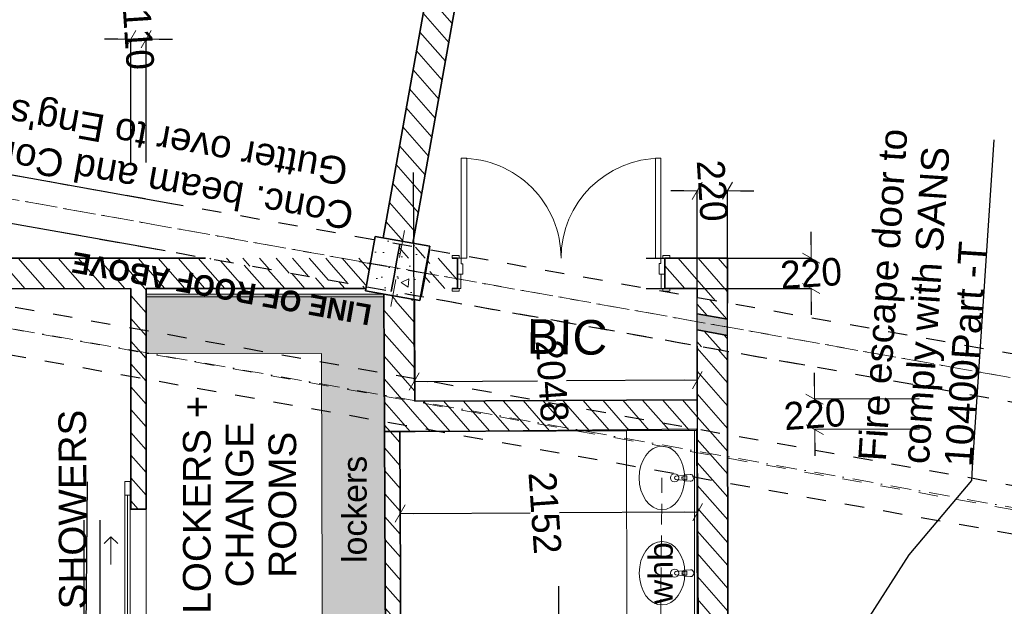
# Model space of a CAD drawing. Header units: millimetres. Extents: x -115474967 to 444143, y -74377 to 241828222.
# Tile 22 of 256: x -157499 to -150376, y -57138 to -52896. Entities that reach past the tile are written whole.
import ezdxf

# ---------------------------------------------------------------- set-up
doc = ezdxf.new("R2010")
doc.units = ezdxf.units.MM
doc.header["$MEASUREMENT"] = 0
for name, pattern in [('Dashed', [280, 140, -140]), ('Dot & Dashed', [280, 150, -60, 0, -70]), ('Hidden Line copy', [230, 150, -80])]:
    doc.linetypes.add(name, pattern=pattern)
for name, color, linetype, lineweight in [('0_Pen_No__6', 7, 'Continuous', 5), ('A_BEAMS_Pen_No__2', 7, 'Continuous', 20), ('A_COLUMNS_Pen_No__1', 7, 'Continuous', 30), ('A_COLUMNS_Pen_No__5', 7, 'Continuous', 5), ('A_FLOORS STRUCTURE_Pen_No__3', 7, 'Continuous', 15), ('A_FLOORS STRUCTURE_Pen_No__8', 255, 'Continuous', 0), ('A_SURVEY_Pen_No__6', 7, 'Continuous', 5), ('A_WALL LOAD_Pen_No__1', 7, 'Continuous', 30), ('A_WALL LOAD_Pen_No__3', 7, 'Continuous', 15), ('A_WALL LOAD_Pen_No__6', 7, 'Continuous', 5), ('B_FURN LOOSE_Pen_No__6', 7, 'Continuous', 5), ('C-GRID _Pen_No__5', 7, 'Continuous', 5), ('C_TEXT GA_Pen_No__6', 7, 'Continuous', 5), ('SEWER LINE_Pen_No__10', 9, 'Continuous', 20), ('SEWER LINE_Pen_No__6', 7, 'Continuous', 5)]:
    doc.layers.add(name, color=color, linetype=linetype, lineweight=lineweight)
for name, color, linetype, lineweight, true_color in [('0_Pen_No__7', 7, 'Continuous', 5, 0x3f3f3f), ('A_COLUMNS_Pen_No__7', 7, 'Continuous', 5, 0x3f3f3f), ('A_FLOORS FINISH_Pen_No__168', 7, 'Continuous', 5, 0x996633), ('A_WALL LOAD_Pen_No__7', 7, 'Continuous', 5, 0x3f3f3f)]:
    doc.layers.add(name, color=color, linetype=linetype, lineweight=lineweight, true_color=true_color)
doc.layers.add('B_FURN LOOSE', color=7, linetype='Continuous')
doc.layers.add('C_DIMS - GA', color=7, linetype='Continuous')
doc.styles.add('GENERATED_STYLE_1', font='GOTHIC.TTF')
doc.styles.add('GENERATED_STYLE_2', font='arial.ttf')
doc.styles.add('GENERATED_STYLE_3', font='arialbd.ttf')
doc.dimstyles.new('GENERATED_STYLE__3', dxfattribs={"dimtxt": 200, "dimasz": 95, "dimexe": 0.18, "dimexo": 2517.243423, "dimgap": 0.09, "dimtad": 1, "dimdec": 0, "dimzin": 0, "dimdsep": 46, "dimtxsty": 'GENERATED_STYLE_1', "dimblk": 'ARROWHEAD_2', "dimblk1": 'ARROWHEAD_2', "dimblk2": 'ARROWHEAD_2', "dimcen": 0.09, "dimclrd": 7, "dimclre": 7, "dimclrt": 7, "dimadec": 0, "dimazin": 0, "dimtfac": 1, "dimtdec": 4, "dimtmove": 0, "dimatfit": 3, "dimfxl": 1, "dimtolj": 1, "dimtzin": 0, "dimarcsym": 0})
doc.dimstyles.new('GENERATED_STYLE__7', dxfattribs={"dimtxt": 200, "dimasz": 95, "dimexe": 0.18, "dimexo": 90000, "dimgap": 0.09, "dimtad": 1, "dimtih": 1, "dimtoh": 1, "dimdec": 0, "dimzin": 0, "dimdsep": 46, "dimtxsty": 'GENERATED_STYLE_1', "dimblk": 'ARROWHEAD_2', "dimblk1": 'ARROWHEAD_2', "dimblk2": 'ARROWHEAD_2', "dimcen": 0.09, "dimclrd": 7, "dimclre": 7, "dimclrt": 7, "dimadec": 0, "dimazin": 0, "dimtfac": 1, "dimtdec": 4, "dimtmove": 2, "dimatfit": 3, "dimfxl": 1, "dimtolj": 1, "dimtzin": 0, "dimarcsym": 0})
pattern_1 = [(131.26581, (-61028.23, 68570.485), (-67.64921, -59.35979), [])]
pattern_2 = [(131.26581, (-61028.23, 68570.49), (-81.74279, -71.72641), [])]

# ---------------------------------------------------------------- blocks, each defined once
blk = doc.blocks.new('ARROWHEAD_2')
at = {"color": 0, "linetype": 'Continuous', "lineweight": 0}
for p, q in [((0, 0), (-1, 0)), ((-0.378, -0.655), (0.378, 0.655))]:
    blk.add_line(p, q, dxfattribs=at)
blk = doc.blocks.new('*D964')
at = {"layer": 'C_DIMS - GA', "color": 7, "linetype": 'Continuous', "lineweight": -2, "transparency": 16777216}
for p, q in [((-160983.5, -54526.8), (-160983.5, -54431.8)), ((-158002, -54621.4), (-160983.7, -54621.8)), ((-160983.5, -54621.8), (-160983.5, -54626.4)), ((-158002, -54841.4), (-160983.7, -54841.8)), ((-160983.5, -54841.8), (-160983.5, -54837.1)), ((-160983.5, -54936.8), (-160983.4, -55031.8))]:
    blk.add_line(p, q, dxfattribs=at)
at = {"layer": 'Defpoints', "color": 0, "linetype": 'Continuous', "transparency": 16777216}
for p in [(-155484.8, -54621), (-160983.5, -54841.8), (-155484.7, -54841)]:
    blk.add_point(p, dxfattribs=at)
at = {"layer": 'C_DIMS - GA', "color": 7, "linetype": 'Continuous', "lineweight": -2, "transparency": 16777216, "xscale": 95, "yscale": 95, "zscale": 95}
for p, rotation in [((-160983.5, -54621.8), 270.0079960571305), ((-160983.5, -54841.8), 90.0079960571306)]:
    blk.add_blockref('ARROWHEAD_2', p, dxfattribs=dict(at, rotation=rotation))
at = {"layer": 'C_DIMS - GA', "color": 7, "linetype": 'Continuous', "lineweight": 5, "transparency": 16777216, "insert": (-160983.5, -54731.8), "char_height": 200, "attachment_point": 5, "rotation": 3.74219, "style": 'GENERATED_STYLE_1'}
blk.add_mtext('\\A1;220', dxfattribs=at)
blk = doc.blocks.new('*D969')
at = {"layer": 'C_DIMS - GA', "color": 7, "linetype": 'Continuous', "lineweight": -2, "transparency": 16777216}
for p, q in [((-161527.5, -54526.8), (-161527.5, -54431.8)), ((-158002, -54621.4), (-161527.7, -54621.8)), ((-161527.5, -54621.8), (-161527.5, -54626.5)), ((-158002, -54841.4), (-161527.6, -54841.8)), ((-161527.5, -54841.8), (-161527.5, -54837.2)), ((-161527.5, -54936.8), (-161527.4, -55031.8))]:
    blk.add_line(p, q, dxfattribs=at)
at = {"layer": 'Defpoints', "color": 0, "linetype": 'Continuous', "transparency": 16777216}
for p in [(-155484.8, -54621), (-161527.5, -54841.8), (-155484.7, -54841)]:
    blk.add_point(p, dxfattribs=at)
at = {"layer": 'C_DIMS - GA', "color": 7, "linetype": 'Continuous', "lineweight": -2, "transparency": 16777216, "xscale": 95, "yscale": 95, "zscale": 95}
for p, rotation in [((-161527.5, -54621.8), 270.0079960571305), ((-161527.5, -54841.8), 90.0079960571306)]:
    blk.add_blockref('ARROWHEAD_2', p, dxfattribs=dict(at, rotation=rotation))
at = {"layer": 'C_DIMS - GA', "color": 7, "linetype": 'Continuous', "lineweight": 5, "transparency": 16777216, "insert": (-161527.5, -54731.8), "char_height": 200, "attachment_point": 5, "rotation": 3.74219, "style": 'GENERATED_STYLE_1'}
blk.add_mtext('\\A1;220', dxfattribs=at)
blk = doc.blocks.new('*D971')
at = {"layer": 'C_DIMS - GA', "color": 7, "linetype": 'Continuous', "lineweight": -2, "transparency": 16777216}
for p, q in [((-151748.9, -55545.8), (-151749.4, -55450.8)), ((-151748.5, -55640.8), (-151748.4, -55645.5)), ((-150991.5, -55637.2), (-151748.3, -55640.8)), ((-151747.4, -55860.8), (-151747.5, -55856.1)), ((-150990.5, -55857.2), (-151747.3, -55860.8)), ((-151747, -55955.8), (-151746.5, -56050.8))]:
    blk.add_line(p, q, dxfattribs=at)
at = {"layer": 'Defpoints', "color": 0, "linetype": 'Continuous', "transparency": 16777216}
for p in [(-153508.7, -55649.1), (-153507.7, -55869.1), (-151747.4, -55860.8)]:
    blk.add_point(p, dxfattribs=at)
at = {"layer": 'C_DIMS - GA', "color": 7, "linetype": 'Continuous', "lineweight": -2, "transparency": 16777216, "xscale": 95, "yscale": 95, "zscale": 95}
for p, rotation in [((-151748.5, -55640.8), 270.268808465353), ((-151747.4, -55860.8), 90.26880846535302)]:
    blk.add_blockref('ARROWHEAD_2', p, dxfattribs=dict(at, rotation=rotation))
at = {"layer": 'C_DIMS - GA', "color": 7, "linetype": 'Continuous', "lineweight": 5, "transparency": 16777216, "insert": (-151748, -55750.8), "char_height": 200, "attachment_point": 5, "rotation": 4.003, "style": 'GENERATED_STYLE_1'}
blk.add_mtext('\\A1;220', dxfattribs=at)
blk = doc.blocks.new('*D972')
at = {"layer": 'C_DIMS - GA', "color": 7, "linetype": 'Continuous', "lineweight": -2, "transparency": 16777216}
for p, q in [((-151773.7, -54525.5), (-151773.8, -54430.5)), ((-152967.5, -54620.6), (-151773.6, -54620.5)), ((-151773.7, -54620.5), (-151773.7, -54625.1)), ((-152967.5, -54840.6), (-151773.5, -54840.5)), ((-151773.7, -54840.5), (-151773.7, -54835.8)), ((-151773.7, -54935.5), (-151773.7, -55030.5))]:
    blk.add_line(p, q, dxfattribs=at)
at = {"layer": 'Defpoints', "color": 0, "linetype": 'Continuous', "transparency": 16777216}
for p in [(-155484.8, -54621), (-155484.7, -54841), (-151773.7, -54840.5)]:
    blk.add_point(p, dxfattribs=at)
at = {"layer": 'C_DIMS - GA', "color": 7, "linetype": 'Continuous', "lineweight": -2, "transparency": 16777216, "xscale": 95, "yscale": 95, "zscale": 95}
for p, rotation in [((-151773.7, -54620.5), 270.0079960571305), ((-151773.7, -54840.5), 90.0079960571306)]:
    blk.add_blockref('ARROWHEAD_2', p, dxfattribs=dict(at, rotation=rotation))
at = {"layer": 'C_DIMS - GA', "color": 7, "linetype": 'Continuous', "lineweight": 5, "transparency": 16777216, "insert": (-151773.7, -54730.5), "char_height": 200, "attachment_point": 5, "rotation": 3.74219, "style": 'GENERATED_STYLE_1'}
blk.add_mtext('\\A1;220', dxfattribs=at)
blk = doc.blocks.new('*D973')
at = {"layer": 'C_DIMS - GA', "color": 7, "linetype": 'Continuous', "lineweight": -2, "transparency": 16777216}
for p, q in [((-161319, -53251.7), (-161302.3, -53158.2)), ((-161335.7, -53345.2), (-161347.5, -53411.3)), ((-156386, -54229.4), (-161335.9, -53345.2)), ((-161396.4, -53684.8), (-161384.6, -53618.7)), ((-156446.6, -54569), (-161396.5, -53684.8)), ((-161413.1, -53778.4), (-161429.8, -53871.9))]:
    blk.add_line(p, q, dxfattribs=at)
at = {"layer": 'Defpoints', "color": 0, "linetype": 'Continuous', "transparency": 16777216}
for p in [(-161396.4, -53684.8), (-153907.9, -54672), (-153968.6, -55011.6)]:
    blk.add_point(p, dxfattribs=at)
at = {"layer": 'C_DIMS - GA', "color": 7, "linetype": 'Continuous', "lineweight": -2, "transparency": 16777216, "xscale": 95, "yscale": 95, "zscale": 95}
for p, rotation in [((-161335.7, -53345.2), 259.8724446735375), ((-161396.4, -53684.8), 79.87244467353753)]:
    blk.add_blockref('ARROWHEAD_2', p, dxfattribs=dict(at, rotation=rotation))
at = {"layer": 'C_DIMS - GA', "color": 7, "linetype": 'Continuous', "lineweight": 5, "transparency": 16777216, "insert": (-161366, -53515), "char_height": 200, "attachment_point": 5, "rotation": 353.60664, "style": 'GENERATED_STYLE_1'}
blk.add_mtext('\\A1;345', dxfattribs=at)
blk = doc.blocks.new('*D975')
at = {"layer": 'C_DIMS - GA', "color": 7, "linetype": 'Continuous', "lineweight": -2, "transparency": 16777216}
for p, q in [((-152693.5, -54133.3), (-152788.5, -54133.3)), ((-152596.7, -56757.2), (-152598.5, -54133)), ((-152598.5, -54133.2), (-152593.8, -54133.2)), ((-152378.5, -54133.1), (-152383.1, -54133.1)), ((-152376.7, -56757.1), (-152378.5, -54132.9)), ((-152283.5, -54133), (-152188.5, -54132.9))]:
    blk.add_line(p, q, dxfattribs=at)
at = {"layer": 'Defpoints', "color": 0, "linetype": 'Continuous', "transparency": 16777216}
for p in [(-152378.5, -54133.1), (-152595, -59274.5), (-152375, -59274.3)]:
    blk.add_point(p, dxfattribs=at)
at = {"layer": 'C_DIMS - GA', "color": 7, "linetype": 'Continuous', "lineweight": -2, "transparency": 16777216, "xscale": 95, "yscale": 95, "zscale": 95}
for p, rotation in [((-152598.5, -54133.2), 0.03918270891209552), ((-152378.5, -54133.1), 180.039182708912)]:
    blk.add_blockref('ARROWHEAD_2', p, dxfattribs=dict(at, rotation=rotation))
at = {"layer": 'C_DIMS - GA', "color": 7, "linetype": 'Continuous', "lineweight": 5, "transparency": 16777216, "insert": (-152488.5, -54133.1), "char_height": 200, "attachment_point": 5, "rotation": 273.77337, "style": 'GENERATED_STYLE_1'}
blk.add_mtext('\\A1;220', dxfattribs=at)
blk = doc.blocks.new('*D976')
at = {"layer": 'C_DIMS - GA', "color": 7, "linetype": 'Continuous', "lineweight": -2, "transparency": 16777216}
for p, q in [((-156789.2, -53036.8), (-156884.2, -53036.8)), ((-156694.1, -53929.1), (-156694.2, -53036.6)), ((-156694.2, -53036.8), (-156584.2, -53036.8)), ((-156584.1, -53929.1), (-156584.2, -53036.6)), ((-156489.2, -53036.7), (-156394.2, -53036.7))]:
    blk.add_line(p, q, dxfattribs=at)
at = {"layer": 'Defpoints', "color": 0, "linetype": 'Continuous', "transparency": 16777216}
for p in [(-156584.2, -53036.8), (-156693.7, -56446.4), (-156583.7, -56446.3)]:
    blk.add_point(p, dxfattribs=at)
at = {"layer": 'C_DIMS - GA', "color": 7, "linetype": 'Continuous', "lineweight": -2, "transparency": 16777216, "xscale": 95, "yscale": 95, "zscale": 95}
for p, rotation in [((-156694.2, -53036.8), 0.007996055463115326), ((-156584.2, -53036.8), 180.0079960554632)]:
    blk.add_blockref('ARROWHEAD_2', p, dxfattribs=dict(at, rotation=rotation))
at = {"layer": 'C_DIMS - GA', "color": 7, "linetype": 'Continuous', "lineweight": 5, "transparency": 16777216, "insert": (-156639.2, -53036.8), "char_height": 200, "attachment_point": 5, "rotation": 273.74219, "style": 'GENERATED_STYLE_1'}
blk.add_mtext('\\A1;110', dxfattribs=at)
blk = doc.blocks.new('Multi-Basin Counter 24[76]', base_point=(-131166.3, 83202.4))
at = {"layer": 'B_FURN LOOSE_Pen_No__6', "color": 7, "linetype": 'Continuous', "lineweight": 5}
for p, q in [((-130168.2, 83780.4), (-132231.7, 83644.3)), ((-130168.2, 83780.4), (-130134.6, 83270.5)), ((-132231.7, 83644.3), (-132198.1, 83134.4)), ((-130497, 83322.1), (-130498, 83337)), ((-130470.9, 83338.8), (-130469.9, 83323.9)), ((-130135.9, 83290.4), (-132199.4, 83154.3)), ((-130134.6, 83270.5), (-132198.1, 83134.4)), ((-131184.9, 83276.8), (-131185.8, 83291.6)), ((-131157.7, 83278.6), (-131184.9, 83276.8)), ((-131158.7, 83293.4), (-131157.7, 83278.6)), ((-130469.9, 83323.9), (-130497, 83322.1)), ((-131872.7, 83231.4), (-131873.7, 83246.2)), ((-131845.6, 83233.2), (-131872.7, 83231.4)), ((-131846.5, 83248), (-131845.6, 83233.2))]:
    blk.add_line(p, q, dxfattribs=at)
at = {"layer": 'B_FURN LOOSE_Pen_No__6', "color": 7, "linetype": 'Continuous', "lineweight": 5, "flags": 128}
for points in [[(-130456.9, 83299.8), (-130463.6, 83341.4, 0.12102), (-130467.5, 83350.7), (-130477.6, 83403.1, 0.882566), (-130499.8, 83401.6), (-130502.9, 83348.4, 0.12102), (-130505.5, 83338.6), (-130506.8, 83296.5, 1)], [(-131144.7, 83254.4), (-131151.5, 83296, 0.12102), (-131155.4, 83305.3), (-131165.5, 83357.7, 0.882566), (-131187.6, 83356.2), (-131190.7, 83303, 0.12102), (-131193.4, 83293.3), (-131194.6, 83251.2, 1)], [(-131832.6, 83209.1), (-131839.3, 83250.7, 0.12102), (-131843.2, 83260), (-131853.3, 83312.3, 0.882566), (-131875.4, 83310.9), (-131878.6, 83257.6, 0.12102), (-131881.2, 83247.9), (-131882.4, 83205.8, 1)]]:
    blk.add_lwpolyline(points, format="xyb", close=True, dxfattribs=at)
at = {"layer": 'B_FURN LOOSE_Pen_No__6', "color": 7, "linetype": 'Continuous', "lineweight": 5}
for centre in [(-130489.3, 83411.8), (-131865, 83321.1), (-131177.2, 83366.5)]:
    blk.add_circle(centre, 30, dxfattribs=at)
for centre, radius, start, end in [((-130484.5, 83338.1), 21.1, 36.54443, 151.00238), ((-130484.4, 83337.9), 13.6, 3.7734, 183.7734), ((-131860.1, 83247.4), 21.1, 36.54443, 151.00238), ((-131172.3, 83292.8), 21.1, 36.54443, 151.00238), ((-131172.3, 83292.5), 13.6, 3.7734, 183.7734), ((-131860.1, 83247.1), 13.6, 3.7734, 183.7734)]:
    blk.add_arc(centre, radius, start, end, dxfattribs=at)
for centre in [(-131183.2, 83457.4), (-130495.3, 83502.7), (-131871, 83412)]:
    blk.add_ellipse(centre, major_axis=(229.5, 15.1), ratio=0.717391, dxfattribs=at)
blk = doc.blocks.new('*D995')
at = {"layer": 'C_DIMS - GA', "color": 7, "linetype": 'Continuous', "lineweight": -2, "transparency": 16777216}
for p, q in [((-153600.1, -56992.5), (-153598.4, -59438)), ((-152596.1, -57665), (-152594.8, -59437.3)), ((-153503.4, -59438.1), (-153210.4, -59437.9)), ((-152689.8, -59437.6), (-152999.7, -59437.8))]:
    blk.add_line(p, q, dxfattribs=at)
at = {"layer": 'Defpoints', "color": 0, "linetype": 'Continuous', "transparency": 16777216}
for p in [(-153598.4, -59438.2), (-153598.3, -59509.7), (-152594.3, -60182.3)]:
    blk.add_point(p, dxfattribs=at)
at = {"layer": 'C_DIMS - GA', "color": 7, "linetype": 'Continuous', "lineweight": -2, "transparency": 16777216, "xscale": 95, "yscale": 95, "zscale": 95}
for p, rotation in [((-153598.4, -59438.2), 180.039182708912), ((-152594.8, -59437.5), 0.03918270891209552)]:
    blk.add_blockref('ARROWHEAD_2', p, dxfattribs=dict(at, rotation=rotation))
at = {"layer": 'C_DIMS - GA', "color": 7, "linetype": 'Continuous', "lineweight": 5, "transparency": 16777216, "insert": (-153105.1, -59437.9), "char_height": 200, "attachment_point": 5, "rotation": 273.77337, "style": 'GENERATED_STYLE_1'}
blk.add_mtext('\\A1;1004', dxfattribs=at)
blk = doc.blocks.new('*D996')
at = {"layer": 'C_DIMS - GA', "color": 7, "linetype": 'Continuous', "lineweight": -2, "transparency": 16777216}
for p, q in [((-154734.9, -58829.1), (-154746.2, -56467.8)), ((-154651.2, -56467.2), (-153804.9, -56463.1)), ((-152689.4, -56457.8), (-153594.2, -56462.1)), ((-152585.2, -58381.8), (-152594.4, -56457.5))]:
    blk.add_line(p, q, dxfattribs=at)
at = {"layer": 'Defpoints', "color": 0, "linetype": 'Continuous', "transparency": 16777216}
for p in [(-152597.3, -55864.6), (-154746.9, -56311.9), (-154746.2, -56467.6)]:
    blk.add_point(p, dxfattribs=at)
at = {"layer": 'C_DIMS - GA', "color": 7, "linetype": 'Continuous', "lineweight": -2, "transparency": 16777216, "xscale": 95, "yscale": 95, "zscale": 95}
for p, rotation in [((-154746.2, -56467.6), 180.274324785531), ((-152594.4, -56457.3), 0.274324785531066)]:
    blk.add_blockref('ARROWHEAD_2', p, dxfattribs=dict(at, rotation=rotation))
at = {"layer": 'C_DIMS - GA', "color": 7, "linetype": 'Continuous', "lineweight": 5, "transparency": 16777216, "insert": (-153699.5, -56462.6), "char_height": 200, "attachment_point": 5, "rotation": 274.00852, "style": 'GENERATED_STYLE_1'}
blk.add_mtext('\\A1;2152', dxfattribs=at)
blk = doc.blocks.new('*D997')
at = {"layer": 'C_DIMS - GA', "color": 7, "linetype": 'Continuous', "lineweight": -2, "transparency": 16777216}
for p, q in [((-157033.8, -56514.4), (-157033.5, -58479.9)), ((-156918.8, -56514.4), (-156918.5, -58479.9)), ((-157128.5, -58480.1), (-157223.5, -58480.1)), ((-157033.5, -58480.1), (-156918.5, -58480)), ((-156823.5, -58480), (-156728.5, -58480))]:
    blk.add_line(p, q, dxfattribs=at)
at = {"layer": 'Defpoints', "color": 0, "linetype": 'Continuous', "transparency": 16777216}
for p in [(-156918.5, -58480), (-157033.5, -59031.7), (-156918.5, -59031.7)]:
    blk.add_point(p, dxfattribs=at)
at = {"layer": 'C_DIMS - GA', "color": 7, "linetype": 'Continuous', "lineweight": -2, "transparency": 16777216, "xscale": 95, "yscale": 95, "zscale": 95}
for p, rotation in [((-157033.5, -58480.1), 0.007935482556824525), ((-156918.5, -58480), 180.0079354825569)]:
    blk.add_blockref('ARROWHEAD_2', p, dxfattribs=dict(at, rotation=rotation))
at = {"layer": 'C_DIMS - GA', "color": 7, "linetype": 'Continuous', "lineweight": 5, "transparency": 16777216, "insert": (-156976, -58480), "char_height": 200, "attachment_point": 5, "rotation": 273.74213, "style": 'GENERATED_STYLE_1'}
blk.add_mtext('\\A1;115', dxfattribs=at)
blk = doc.blocks.new('*D998')
at = {"layer": 'C_DIMS - GA', "color": 7, "linetype": 'Continuous', "lineweight": -2, "transparency": 16777216}
for p, q in [((-158570.7, -56222.7), (-158592, -58601.4)), ((-157011, -56237.5), (-157032.3, -58615.4)), ((-158497, -58602.4), (-157907.2, -58607.7)), ((-157127.3, -58614.7), (-157696.5, -58609.6))]:
    blk.add_line(p, q, dxfattribs=at)
at = {"layer": 'Defpoints', "color": 0, "linetype": 'Continuous', "transparency": 16777216}
for p in [(-158592, -58601.6), (-158593.3, -58739.8), (-157033.5, -58754.6)]:
    blk.add_point(p, dxfattribs=at)
at = {"layer": 'C_DIMS - GA', "color": 7, "linetype": 'Continuous', "lineweight": -2, "transparency": 16777216, "xscale": 95, "yscale": 95, "zscale": 95}
for p, rotation in [((-158592, -58601.6), 179.4865157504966), ((-157032.3, -58615.5), 359.4865157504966)]:
    blk.add_blockref('ARROWHEAD_2', p, dxfattribs=dict(at, rotation=rotation))
at = {"layer": 'C_DIMS - GA', "color": 7, "linetype": 'Continuous', "lineweight": 5, "transparency": 16777216, "insert": (-157801.9, -58608.6), "char_height": 200, "attachment_point": 5, "rotation": 273.22071, "style": 'GENERATED_STYLE_1'}
blk.add_mtext('\\A1;1560', dxfattribs=at)
blk = doc.blocks.new('*D1003')
at = {"layer": 'C_DIMS - GA', "color": 7, "linetype": 'Continuous', "lineweight": -2, "transparency": 16777216}
for p, q in [((-154651.9, -54000.3), (-154644.7, -55512.5)), ((-154549.7, -55512.3), (-153752.9, -55508.4)), ((-152692, -55503.4), (-153542.3, -55507.4)), ((-152585.6, -57899.3), (-152597, -55503.1))]:
    blk.add_line(p, q, dxfattribs=at)
at = {"layer": 'Defpoints', "color": 0, "linetype": 'Continuous', "transparency": 16777216}
for p in [(-152597.6, -55382.1), (-154644.7, -55512.7), (-154639.8, -56517.5)]:
    blk.add_point(p, dxfattribs=at)
at = {"layer": 'C_DIMS - GA', "color": 7, "linetype": 'Continuous', "lineweight": -2, "transparency": 16777216, "xscale": 95, "yscale": 95, "zscale": 95}
for p, rotation in [((-154644.7, -55512.7), 180.274324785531), ((-152597, -55502.9), 0.274324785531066)]:
    blk.add_blockref('ARROWHEAD_2', p, dxfattribs=dict(at, rotation=rotation))
at = {"layer": 'C_DIMS - GA', "color": 7, "linetype": 'Continuous', "lineweight": 5, "transparency": 16777216, "insert": (-153647.6, -55507.9), "char_height": 200, "attachment_point": 5, "rotation": 274.00852, "style": 'GENERATED_STYLE_1'}
blk.add_mtext('\\A1;2048', dxfattribs=at)

msp = doc.modelspace()

# ---------------------------------------------------------------- hatches: boundary and pattern name
at = {"layer": '0_Pen_No__7', "linetype": 'Continuous', "lineweight": 5, "true_color": 0x000000}
h = msp.add_hatch(dxfattribs=at)
h.set_pattern_fill('ANSI31', color=18, scale=870, angle=86.265807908, style=0)
h.set_pattern_definition(pattern_2)
h.paths.add_polyline_path([(-154870.21107, -54473.65379), (-154653.64074, -54512.34864), (-153690.11886, -49119.63431), (-153945.38584, -49297.51988)])
h = msp.add_hatch(dxfattribs=at)
h.set_pattern_fill('ANSI31', color=18, scale=870, angle=86.265807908, style=0)
h.set_pattern_definition(pattern_2)
h.paths.add_polyline_path([(-156154.90627, -54621.09297), (-158591.49375, -54621.43302), (-158591.46305, -54841.43302), (-154996.75252, -54840.93135), (-154996.75433, -54827.96597)])
h = msp.add_hatch(dxfattribs=at)
h.set_pattern_fill('ANSI31', color=18, scale=870, angle=86.265807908, style=0)
h.set_pattern_definition(pattern_2)
h.paths.add_polyline_path([(-154532.63453, -54620.86657), (-154532.60382, -54840.86657), (-154332.24024, -54840.83863), (-154332.27095, -54620.83862)])
h = msp.add_hatch(dxfattribs=at)
h.set_pattern_fill('ANSI31', color=18, scale=870, angle=86.265807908, style=0)
h.set_pattern_definition(pattern_2)
h.paths.add_polyline_path([(-152832.24027, -54840.62926), (-152597.9871, -54840.59659), (-152378.13753, -54620.56589), (-152832.27098, -54620.62929)])
h = msp.add_hatch(dxfattribs=at)
h.set_pattern_fill('ANSI31', color=18, scale=870, angle=86.265807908, style=0)
h.set_pattern_definition(pattern_2)
h.paths.add_polyline_path([(-152377.91546, -54945.29115), (-152378.13753, -54620.5659), (-152597.98711, -54840.59658), (-152597.94239, -54905.9892)])
h = msp.add_hatch(dxfattribs=at)
h.set_pattern_fill('ANSI31', color=18, scale=870, angle=86.265807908, style=0)
h.set_pattern_definition(pattern_2)
h.paths.add_polyline_path([(-156693.72082, -56434.87426), (-156583.72081, -56434.85892), (-156583.94321, -54841.15285), (-156693.94323, -54841.16819)])
h = msp.add_hatch(dxfattribs=at)
h.set_pattern_fill('ANSI31', color=18, scale=870, angle=86.265807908, style=0)
h.set_pattern_definition(pattern_2)
h.paths.add_polyline_path([(-154858.96835, -55875.39254), (-154638.97077, -55874.3604), (-154643.4111, -54927.92394), (-154863.40868, -54928.95609)])
h = msp.add_hatch(dxfattribs=at)
h.set_pattern_fill('ANSI31', color=18, scale=870, angle=86.265807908, style=0)
h.set_pattern_definition(pattern_2)
h.paths.add_polyline_path([(-152597.70268, -55256.49264), (-152594.3341, -60182.28825), (-152374.3342, -60182.1378), (-152377.67576, -55295.7946)])
h = msp.add_hatch(dxfattribs=at)
h.set_pattern_fill('ANSI31', color=18, scale=870, angle=86.265807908, style=0)
h.set_pattern_definition(pattern_2)
h.paths.add_polyline_path([(-152597.43715, -55644.77986), (-154640.00292, -55654.36282), (-154638.97077, -55874.3604), (-152597.2867, -55864.78157)])
h = msp.add_hatch(dxfattribs=at)
h.set_pattern_fill('ANSI31', color=18, scale=870, angle=86.265807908, style=0)
h.set_pattern_definition(pattern_2)
h.paths.add_polyline_path([(-154738.76081, -58050.82844), (-154748.96956, -55874.87647), (-154858.96835, -55875.39254), (-154848.75959, -58051.34451)])
at = {"layer": 'A_COLUMNS_Pen_No__7', "linetype": 'Continuous', "lineweight": 5, "true_color": 0x9f07ff}
h = msp.add_hatch(dxfattribs=at)
h.set_pattern_fill('HATCH__CONCRETE', color=190, angle=86.265807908, style=0, pattern_type=2)
h.set_pattern_definition([(86.2658, (-61028.23, 68570.5), (-622.2145, 40.6097), [60, -300]), (86.2658, (-61327.6, 68770.4), (-622.2145, 40.6097), [60, -300]), (146.2658, (-61028.23, 68570.5), (-346.2763, -518.5487), [60, -300]), (146.2658, (-61004.8, 68929.7), (-346.2763, -518.5487), [60, -300]), (206.2658, (-61024.3, 68630.36), (-275.9382, 559.1584), [60, -300]), (206.2658, (-61000.9, 68989.6), (-275.9382, 559.1584), [60, -300]), (86.26581, (-61088.11, 68574.39), (-119.74524, 7.81534), [0, -120, 0, -180.00001]), (131.26581, (-61084.2, 68634.27), (-90.19895, -79.14639), [0, -90, 0, -150.00001])])
h.paths.add_polyline_path([(-154602.98273, -54927.73427), (-154532.64666, -54533.96678), (-154926.41415, -54463.6307), (-154996.75022, -54857.39819)])
at = {"layer": 'A_FLOORS STRUCTURE_Pen_No__8', "linetype": 'Continuous', "lineweight": 0}
msp.add_hatch(color=255, dxfattribs=at).paths.add_polyline_path([(-155314.57999, -55310.15769), (-155307.7305, -57921.50085), (-154849.36919, -57921.40921), (-154851.24447, -57521.69979), (-154863.63284, -54881.17607), (-156583.94027, -54881.41615), (-156583.89193, -55313.48706)])
at = {"layer": 'A_WALL LOAD_Pen_No__7', "linetype": 'Continuous', "lineweight": 5, "true_color": 0x9f07ff}
h = msp.add_hatch(dxfattribs=at)
h.set_pattern_fill('HATCH__BRICK', color=190, angle=86.265807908, style=0, pattern_type=2)
h.set_pattern_definition(pattern_1)
h.paths.add_polyline_path([(-154870.21385, -54473.66939), (-154653.64074, -54512.34864), (-154870.21107, -54473.6538)])
h = msp.add_hatch(dxfattribs=at)
h.set_pattern_fill('HATCH__BRICK', color=190, angle=86.265807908, style=0, pattern_type=2)
h.set_pattern_definition(pattern_1)
h.paths.add_polyline_path([(-154767.51163, -54620.89933), (-154544.03385, -54620.86814), (-154533.21568, -54560.30417), (-154749.77815, -54521.62099)])
h = msp.add_hatch(dxfattribs=at)
h.set_pattern_fill('HATCH__BRICK', color=190, angle=86.265807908, style=0, pattern_type=2)
h.set_pattern_definition(pattern_1)
h.paths.add_polyline_path([(-155501.41388, -54621.00177), (-156154.90627, -54621.09297), (-154996.75433, -54827.96597), (-154996.77063, -54711.14285)])
h = msp.add_hatch(dxfattribs=at)
h.set_pattern_fill('HATCH__BRICK', color=190, angle=86.265807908, style=0, pattern_type=2)
h.set_pattern_definition(pattern_1)
h.paths.add_polyline_path([(-154996.77063, -54711.14285), (-154996.78322, -54620.93135), (-155501.41388, -54621.00177)])
h = msp.add_hatch(dxfattribs=at)
h.set_pattern_fill('HATCH__BRICK', color=190, angle=86.265807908, style=0, pattern_type=2)
h.set_pattern_definition(pattern_1)
h.paths.add_polyline_path([(-154996.78322, -54620.93135), (-154996.75252, -54840.93135), (-154993.80879, -54840.93094), (-154954.51067, -54620.92545)])
h = msp.add_hatch(dxfattribs=at)
h.set_pattern_fill('HATCH__BRICK', color=190, angle=86.265807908, style=0, pattern_type=2)
h.set_pattern_definition(pattern_1)
h.paths.add_polyline_path([(-154587.4675, -54840.87423), (-154532.60383, -54840.86657), (-154532.63453, -54620.86658), (-154548.16939, -54620.86874)])
h = msp.add_hatch(dxfattribs=at)
h.set_pattern_fill('HATCH__BRICK', color=190, angle=86.265807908, style=0, pattern_type=2)
h.set_pattern_definition(pattern_1)
h.paths.add_polyline_path([(-154557.44492, -54672.79648), (-154553.43735, -54673.51233), (-154533.21575, -54560.3042), (-154537.22323, -54559.58836)])
for points in [[(-154577.66652, -54786.0046), (-154573.65896, -54786.72045), (-154553.43735, -54673.51233), (-154557.44492, -54672.79648)], [(-152597.86249, -55022.82368), (-152597.78259, -55139.65816), (-152377.75566, -55178.96011), (-152377.83556, -55062.12563)]]:
    msp.add_hatch(color=190, dxfattribs=at).paths.add_polyline_path(points)
h = msp.add_hatch(dxfattribs=at)
h.set_pattern_fill('HATCH__BRICK', color=190, angle=86.265807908, style=0, pattern_type=2)
h.set_pattern_definition(pattern_1)
h.paths.add_polyline_path([(-154597.88813, -54899.21276), (-154593.88055, -54899.92868), (-154573.65894, -54786.72045), (-154577.66652, -54786.00462)])
h = msp.add_hatch(dxfattribs=at)
h.set_pattern_fill('HATCH__BRICK', color=190, angle=86.265807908, style=0, pattern_type=2)
h.set_pattern_definition(pattern_1)
h.paths.add_polyline_path([(-154863.40868, -54928.95609), (-154643.4111, -54927.92394), (-154643.4459, -54920.5066), (-154863.63284, -54881.17606)])
h = msp.add_hatch(dxfattribs=at)
h.set_pattern_fill('HATCH__BRICK', color=190, angle=86.265807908, style=0, pattern_type=2)
h.set_pattern_definition(pattern_1)
h.paths.add_polyline_path([(-152597.94239, -54905.9892), (-152597.86249, -55022.82368), (-152377.83556, -55062.12563), (-152377.91546, -54945.29115)])
h = msp.add_hatch(dxfattribs=at)
h.set_pattern_fill('HATCH__BRICK', color=190, angle=86.265807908, style=0, pattern_type=2)
h.set_pattern_definition(pattern_1)
h.paths.add_polyline_path([(-152597.78259, -55139.65816), (-152597.70269, -55256.49264), (-152377.67576, -55295.79459), (-152377.75566, -55178.96011)])

# ---------------------------------------------------------------- linework, layer by layer
at = {"layer": '0_Pen_No__6', "color": 7, "linetype": 'Dashed', "lineweight": 5}
msp.add_lwpolyline([(-148212.14384, -55863.31367), (-148377.4595, -56788.8122), (-158592.39577, -54945.3958), (-158592.17988, -54180.80925), (-158562.64807, -54014.51006)], close=True, dxfattribs=at)
at = {"layer": 'A_BEAMS_Pen_No__2', "color": 1, "linetype": 'Dashed', "lineweight": 25}
for p, q in [((-148873.44733, -55571.27104), (-158532.55947, -53845.92794)), ((-151818.57552, -55395.66296), (-158718.23384, -54163.22278)), ((-148573.87997, -56577.13822), (-158937.33383, -54725.98323)), ((-147731.2132, -56125.76136), (-154690.08961, -54882.74345)), ((-148634.54483, -56916.76268), (-158937.43279, -55076.42618))]:
    msp.add_line(p, q, dxfattribs=at)
at = {"layer": 'A_COLUMNS_Pen_No__1', "color": 214, "linetype": 'Continuous', "lineweight": 35}
for p, q in [((-154926.41415, -54463.6307), (-154996.75022, -54857.39819)), ((-154532.64666, -54533.96678), (-154926.41415, -54463.6307)), ((-154602.98273, -54927.73427), (-154532.64666, -54533.96678)), ((-154996.75022, -54857.39819), (-154602.98273, -54927.73427))]:
    msp.add_line(p, q, dxfattribs=at)
at = {"layer": 'A_COLUMNS_Pen_No__5', "color": 4, "linetype": 'Continuous', "lineweight": 5}
for p, q in [((-154750.63123, -54616.92899), (-154715.46319, -54420.04524)), ((-154843.45194, -54681.61527), (-155040.33568, -54646.44723)), ((-154685.94494, -54709.7497), (-154489.0612, -54744.91774)), ((-154778.76566, -54774.43598), (-154813.93369, -54971.31973))]:
    msp.add_line(p, q, dxfattribs=at)
msp.add_point((-154764.69844, -54695.68248), dxfattribs=at)
at = {"layer": 'A_FLOORS FINISH_Pen_No__168', "color": 25, "linetype": 'Continuous', "lineweight": 5, "true_color": 0x996633, "flags": 128}
msp.add_lwpolyline([(-155984.03779, -65532.86173), (-155983.66056, -67783.27233), (-155982.74725, -67783.27218), (-155982.53507, -69049.06998), (-152368.92859, -69039.27152), (-152369.14303, -67772.96419), (-150875.00093, -67773.2907), (-150875.06004, -67423.76832), (-150727.19237, -67423.50629), (-150742.54739, -57463.28883), (-152596.32581, -57470.38466), (-152602.35816, -55855.76623), (-154858.96377, -55876.36892), (-154863.54024, -54900.91663), (-156583.84767, -54901.15671), (-156583.49519, -58051.53365), (-158593.27294, -58051.81607), (-158593.43032, -65532.84553)], close=True, dxfattribs=at)
at = {"layer": 'A_FLOORS STRUCTURE_Pen_No__3', "color": 30, "linetype": 'Continuous', "lineweight": 15}
msp.add_lwpolyline([(-155314.57999, -55310.15769), (-155307.7305, -57921.50085), (-154849.36919, -57921.40921), (-154851.24447, -57521.69979), (-154863.63284, -54881.17607), (-156583.94027, -54881.41615), (-156583.89193, -55313.48706)], close=True, dxfattribs=at)
at = {"layer": 'A_WALL LOAD_Pen_No__1', "color": 214, "linetype": 'Continuous', "lineweight": 35}
for p, q in [((-154769.99982, -54634.82921), (-154749.7782, -54521.62105)), ((-154769.99982, -54634.82921), (-154749.7782, -54521.62105)), ((-154553.43733, -54673.51233), (-154533.2157, -54560.30417)), ((-154553.43733, -54673.51233), (-154533.2157, -54560.30417)), ((-154332.27095, -54620.83861), (-154369.27095, -54620.84378)), ((-154332.27095, -54620.83861), (-154369.27095, -54620.84378)), ((-154332.27095, -54620.83861), (-154369.27095, -54620.84378)), ((-154332.27095, -54620.83861), (-154332.2549, -54735.83861)), ((-154332.27095, -54620.83861), (-154332.2549, -54735.83861)), ((-154332.27095, -54620.83861), (-154332.2549, -54735.83861)), ((-152832.27097, -54620.62928), (-152795.27097, -54620.62411)), ((-152832.27097, -54620.62928), (-152795.27097, -54620.62411)), ((-152832.27097, -54620.62928), (-152795.27097, -54620.62411)), ((-152832.27097, -54620.62928), (-152832.25492, -54735.62927)), ((-152832.27097, -54620.62928), (-152832.25492, -54735.62927)), ((-152832.27097, -54620.62928), (-152832.25492, -54735.62927)), ((-154790.22144, -54748.03736), (-154769.99982, -54634.82921)), ((-154790.22144, -54748.03736), (-154769.99982, -54634.82921)), ((-154573.65895, -54786.72048), (-154553.43733, -54673.51233)), ((-154573.65895, -54786.72048), (-154553.43733, -54673.51233)), ((-154557.44492, -54672.79648), (-154553.43735, -54673.51233)), ((-154810.44306, -54861.24551), (-154790.22144, -54748.03736)), ((-154810.44306, -54861.24551), (-154790.22144, -54748.03736)), ((-154332.2549, -54735.83861), (-154332.24025, -54840.83861)), ((-154332.2549, -54735.83861), (-154332.24025, -54840.83861)), ((-154332.2549, -54735.83861), (-154332.24025, -54840.83861)), ((-152832.25492, -54735.62927), (-152832.24026, -54840.62927)), ((-152832.25492, -54735.62927), (-152832.24026, -54840.62927)), ((-152832.25492, -54735.62927), (-152832.24026, -54840.62927)), ((-154593.88057, -54899.92863), (-154573.65895, -54786.72048)), ((-154593.88057, -54899.92863), (-154573.65895, -54786.72048)), ((-154577.66652, -54786.0046), (-154573.65896, -54786.72045)), ((-154332.24025, -54840.83861), (-154369.24025, -54840.84377)), ((-154332.24025, -54840.83861), (-154369.24025, -54840.84377)), ((-154332.24025, -54840.83861), (-154369.24025, -54840.84377)), ((-152832.24026, -54840.62927), (-152795.24026, -54840.62411)), ((-152832.24026, -54840.62927), (-152795.24026, -54840.62411)), ((-152832.24026, -54840.62927), (-152795.24026, -54840.62411)), ((-152597.86249, -55022.82368), (-152377.83556, -55062.12563)), ((-152597.78259, -55139.65816), (-152377.75566, -55178.96011)), ((-156693.7208, -56434.87428), (-156583.7208, -56434.85892)), ((-156693.7208, -56434.87428), (-156583.7208, -56434.85892))]:
    msp.add_line(p, q, dxfattribs=at)
for points in [[(-154653.64173, -54512.35423), (-153690.11886, -49119.63431)], [(-153945.38584, -49297.51988), (-154870.21385, -54473.66939)], [(-156154.90627, -54621.09297), (-158591.49375, -54621.43302)], [(-154533.21577, -54560.30416), (-154537.22327, -54559.58833)], [(-152378.13753, -54620.5659), (-152832.27097, -54620.62928)], [(-152377.91546, -54945.29115), (-152378.13753, -54620.5659)], [(-158591.46305, -54841.43302), (-156693.94322, -54841.1682)], [(-156693.94322, -54841.1682), (-156693.7208, -56434.87426)], [(-156583.94322, -54841.15285), (-154993.80879, -54840.93094)], [(-156583.7208, -56434.85892), (-156583.94322, -54841.15285)], [(-152832.24028, -54840.62927), (-152597.98711, -54840.59658)], [(-152597.98711, -54840.59658), (-152597.94239, -54905.9892)], [(-154863.63284, -54881.17607), (-154858.96835, -55875.39254)], [(-154597.88813, -54899.21279), (-154593.88063, -54899.92862)], [(-154640.00292, -55654.36282), (-154643.4459, -54920.5066)], [(-152597.70269, -55256.49264), (-152597.43715, -55644.77986)], [(-152376.33968, -57249.49891), (-152377.67576, -55295.79459)], [(-152597.43715, -55644.77986), (-154640.00292, -55654.36282)], [(-154858.96835, -55875.39254), (-154638.97077, -55874.3604)], [(-154748.96956, -55874.87647), (-154858.96835, -55875.39254)], [(-154858.96835, -55875.39254), (-154849.27659, -57941.14981)], [(-154738.76081, -58050.82844), (-154748.96956, -55874.87647)], [(-154638.97077, -55874.3604), (-152597.2867, -55864.78157)], [(-152597.2867, -55864.78157), (-152595.8726, -57932.58452)]]:
    msp.add_lwpolyline(points, dxfattribs=at)
at = {"layer": 'A_WALL LOAD_Pen_No__3', "color": 30, "linetype": 'Continuous', "lineweight": 15}
for p, q in [((-154319.2736, -54601.8368), (-154369.2736, -54601.84378)), ((-154369.2736, -54601.84378), (-154369.27095, -54620.84378)), ((-154369.27095, -54620.84378), (-154319.27095, -54620.8368)), ((-154319.27095, -54620.8368), (-154319.2736, -54601.8368)), ((-152795.27362, -54601.62411), (-152845.27362, -54601.63109)), ((-152845.27362, -54601.63109), (-152845.27097, -54620.63109)), ((-152845.27097, -54620.63109), (-152795.27097, -54620.62411)), ((-152795.27097, -54620.62411), (-152795.27362, -54601.62411)), ((-154307.2549, -54735.83512), (-154332.2549, -54735.83861)), ((-154332.2549, -54735.83861), (-154332.24025, -54840.83861)), ((-154307.24025, -54840.83512), (-154307.2549, -54735.83512)), ((-152832.25492, -54735.62927), (-152857.25492, -54735.63276)), ((-152857.25492, -54735.63276), (-152857.24026, -54840.63276)), ((-152832.24026, -54840.62927), (-152832.25492, -54735.62927)), ((-154319.24025, -54840.8368), (-154369.24025, -54840.84377)), ((-154369.24025, -54840.84377), (-154369.2376, -54859.84377)), ((-154332.24025, -54840.83861), (-154307.24025, -54840.83512)), ((-154319.2376, -54859.83679), (-154319.24025, -54840.8368)), ((-152857.24026, -54840.63276), (-152832.24026, -54840.62927)), ((-152795.24026, -54840.62411), (-152845.24026, -54840.63109)), ((-152845.24026, -54840.63109), (-152845.23761, -54859.63109)), ((-152795.23761, -54859.62411), (-152795.24026, -54840.62411)), ((-154369.2376, -54859.84377), (-154319.2376, -54859.83679)), ((-152845.23761, -54859.63109), (-152795.23761, -54859.62411)), ((-156838.69289, -56634.89451), (-156888.68591, -56684.90149)), ((-156838.66498, -56834.89451), (-156838.69289, -56634.89451)), ((-156838.69289, -56634.89451), (-156788.68591, -56684.88753))]:
    msp.add_line(p, q, dxfattribs=at)
for centre, start, end in [((-154304.27095, -54620.8347), 0.007996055, 90.007996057), ((-152860.27097, -54620.63318), 90.007996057, 180.007996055)]:
    msp.add_arc(centre, 722, start, end, dxfattribs=at)
at = {"layer": 'A_WALL LOAD_Pen_No__6', "color": 7, "linetype": 'Continuous', "lineweight": 5}
for p, q in [((-154264.37171, -53898.82913), (-154304.37171, -53898.83471)), ((-154304.37171, -53898.83471), (-154304.27095, -54620.8347)), ((-154264.27095, -54620.82912), (-154264.37171, -53898.82913)), ((-152900.37173, -53898.63877), (-152860.37173, -53898.63319)), ((-152900.27097, -54620.63877), (-152900.37173, -53898.63877)), ((-152860.37173, -53898.63319), (-152860.27097, -54620.63318)), ((-154332.27095, -54620.83861), (-154304.27095, -54620.8347)), ((-154332.2549, -54735.83861), (-154332.27095, -54620.83861)), ((-154304.27095, -54620.8347), (-154264.27095, -54620.82912)), ((-154304.27095, -54620.8347), (-154304.26537, -54660.8347)), ((-152860.27097, -54620.63318), (-152900.27097, -54620.63877)), ((-152860.27097, -54620.63318), (-152832.27097, -54620.62928)), ((-152860.26538, -54660.63318), (-152860.27097, -54620.63318)), ((-152832.27097, -54620.62928), (-152832.25492, -54735.62927)), ((-154304.26537, -54660.8347), (-154292.26537, -54660.83303)), ((-154292.26537, -54660.83303), (-154292.2549, -54735.83303)), ((-152872.26538, -54660.63486), (-152860.26538, -54660.63318)), ((-152872.25492, -54735.63486), (-152872.26538, -54660.63486)), ((-154292.2549, -54735.83303), (-154332.2549, -54735.83861)), ((-152832.25492, -54735.62927), (-152872.25492, -54735.63486)), ((-156738.74871, -56234.88056), (-156698.74872, -56234.87498)), ((-156738.73476, -56334.88056), (-156738.74871, -56234.88056)), ((-156698.74872, -56234.87498), (-156698.73476, -56334.87497)), ((-156698.73476, -56334.87497), (-156738.73476, -56334.88056)), ((-156718.5952, -57334.87776), (-156718.73476, -56334.87777))]:
    msp.add_line(p, q, dxfattribs=at)
for points in [[(-156738.5952, -57334.88055), (-156738.73476, -56334.88056), (-156718.73476, -56334.87777), (-156718.5952, -57334.87776)], [(-156718.5952, -57334.87776), (-156718.73476, -56334.87777), (-156698.73476, -56334.87497), (-156698.5952, -57334.87496)]]:
    msp.add_lwpolyline(points, close=True, dxfattribs=at)
at = {"layer": 'C-GRID _Pen_No__5', "color": 4, "linetype": 'Dot & Dashed', "lineweight": 5}
for p, q in [((-162889.35495, -53241.66081), (-144862.84283, -56461.61003)), ((-163053.12101, -54149.13881), (-145026.60889, -57369.08803))]:
    msp.add_line(p, q, dxfattribs=at)
at = {"layer": 'SEWER LINE_Pen_No__10', "color": 25, "linetype": 'Hidden Line copy', "lineweight": 20, "true_color": 0x996633, "flags": 128}
msp.add_lwpolyline([(-156462.11736, -67807.46693), (-152953.79758, -67758.41391), (-152852.55197, -56209.42645)], dxfattribs=at)

# ---------------------------------------------------------------- block references
at = {"layer": 'B_FURN LOOSE', "color": 5, "linetype": 'Continuous', "lineweight": 5, "rotation": 86.26580790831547}
msp.add_blockref('Multi-Basin Counter 24[76]', (-152596.57918, -56898.58476), dxfattribs=at)

# ---------------------------------------------------------------- texts
at = {"layer": 'A_SURVEY_Pen_No__6', "color": 7, "linetype": 'Continuous', "lineweight": 5, "insert": (-156038.47152, -54839.9661), "char_height": 150, "attachment_point": 5, "rotation": 169.872444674, "style": 'GENERATED_STYLE_3'}
msp.add_mtext('\\A1;{\\pqc;\\fCentury Gothic|b1|i0|c0|p34;LINE OF ROOF ABOVE}', dxfattribs=at)
at = {"layer": 'C_TEXT GA_Pen_No__6', "color": 7, "linetype": 'Continuous', "lineweight": 5, "char_height": 200, "attachment_point": 5, "style": 'GENERATED_STYLE_2'}
for s, insert, rotation, line_spacing_factor in [("\\A1;{\\pqc;\\fArial|b0|i0|c0|p34;Conc. beam and Conc. Box \\P\\pqc;\\fArial|b0|i0|c0|p34;Gutter over to Eng's detail}", (-156737.32669, -53839.40756), 169.881961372, 0.921299), ('\\A1;{\\pqc;\\fArial|b0|i0|c0|p34;LOCKERS +\\P\\pqc;\\fArial|b0|i0|c0|p34;CHANGE \\P\\pqc;\\fArial|b0|i0|c0|p34;ROOMS}', (-155906.81865, -56403.79332), 90.003967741, 0.9285)]:
    msp.add_mtext(s, dxfattribs=dict(at, insert=insert, rotation=rotation, line_spacing_factor=line_spacing_factor))
at = {"layer": 'C_TEXT GA_Pen_No__6', "color": 7, "linetype": 'Continuous', "lineweight": 5, "insert": (-151020.32466, -56107.55408), "char_height": 200, "width": 2520.0099187, "attachment_point": 4, "rotation": 86.265807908, "line_spacing_factor": 0.936803, "style": 'GENERATED_STYLE_2'}
msp.add_mtext('\\A1;{\\pql;\\fArial|b0|i0|c0|p34;Fire escape door to comply with SANS 10400Part -T}', dxfattribs=at)
at = {"layer": 'C_TEXT GA_Pen_No__6', "color": 7, "linetype": 'Continuous', "lineweight": 5, "attachment_point": 5, "style": 'GENERATED_STYLE_2'}
for s, insert, char_height, rotation in [('\\A1;{\\pqc;\\fArial|b0|i0|c0|p34;BIC}', (-153539.22147, -55192.54208), 250, 359.127600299), ('\\A1;{\\pqc;\\fArial|b0|i0|c0|p34;SHOWERS}', (-157115.11567, -56438.69216), 200, 90.181294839)]:
    msp.add_mtext(s, dxfattribs=dict(at, insert=insert, char_height=char_height, rotation=rotation))
at = {"layer": 'SEWER LINE_Pen_No__6', "color": 7, "linetype": 'Continuous', "lineweight": 5, "char_height": 175, "attachment_point": 5, "rotation": 90, "style": 'GENERATED_STYLE_2'}
for s, insert in [('\\A1;{\\pqc;\\fArial|b0|i0|c0|p34;locker\\fArial|b0|i0|c0|p34;s}', (-155075.08889, -56437.62806)), ('\\A1;{\\pqc;\\fArial|b0|i0|c0|p34;whb}', (-152860.70028, -56898.75962))]:
    msp.add_mtext(s, dxfattribs=dict(at, insert=insert))

# ---------------------------------------------------------------- dimensions: what is measured, and where the dimension line sits
at = {"layer": 'C_DIMS - GA', "color": 7, "linetype": 'Continuous', "lineweight": 5}
for base, p1, p2, angle, picture, middle, turn in [((-156584.19504, -53036.75918), (-156693.7192, -56446.3586), (-156583.7192, -56446.34325), 0.007996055, '*D976', (-156639.19503, -53036.76686), 273.74218815), ((-161396.36929, -53684.84522), (-153907.94882, -54671.99145), (-153968.61368, -55011.61591), 259.872444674, '*D973', (-161366.03686, -53515.03299), 353.606636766), ((-152378.47092, -54133.05544), (-152594.95494, -59274.45241), (-152374.95499, -59274.30196), 0.039182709, '*D975', (-152488.47089, -54133.13066), 273.773374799), ((-154644.65108, -55512.70787), (-152597.61672, -55382.05733), (-154639.84028, -56517.48931), 180.274324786, '*D1003', (-153647.59626, -55507.93406), 274.008516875), ((-161527.46402, -54841.84276), (-155484.75577, -54620.99945), (-155484.72506, -54840.99945), 270.007996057, '*D969', (-161527.47937, -54731.84276), 3.74218815), ((-160983.47498, -54841.76684), (-155484.75577, -54620.99945), (-155484.72506, -54840.99945), 270.007996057, '*D964', (-160983.49033, -54731.76684), 3.74218815), ((-151773.70579, -54840.48155), (-155484.75577, -54620.99945), (-155484.72506, -54840.99945), 270.007996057, '*D972', (-151773.72114, -54730.48155), 3.74218815), ((-151747.43479, -55860.79439), (-153508.72036, -55649.05526), (-153507.68822, -55869.05284), 270.268808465, '*D971', (-151747.95087, -55750.7956), 4.003000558), ((-154746.1735, -56467.64762), (-152597.28684, -55864.585), (-154746.91925, -56311.89118), 180.274324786, '*D996', (-153699.51794, -56462.63633), 274.008516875), ((-158592.04581, -58601.55439), (-157033.51084, -58754.60918), (-158593.28494, -58739.81624), 179.48651575, '*D998', (-157801.87361, -58608.6361), 273.220707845), ((-156918.54277, -58480.03707), (-157033.46637, -59031.67083), (-156918.46637, -59031.65491), 0.007935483, '*D997', (-156976.04277, -58480.04503), 273.742127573), ((-153598.39209, -59438.20353), (-152594.3341, -60182.28826), (-153598.34319, -59509.71615), 180.039182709, '*D995', (-153105.08877, -59437.86617), 273.773374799)]:
    dim = msp.add_linear_dim(base=base, p1=p1, p2=p2, angle=angle, dimstyle='GENERATED_STYLE__3', dxfattribs=at)
    dim.commit()
    dim.dimension.update_dxf_attribs({"geometry": picture, "text_midpoint": middle, "dimtype": 160, "text_rotation": turn})

# ---------------------------------------------------------------- leaders
at = {"layer": 'C_TEXT GA_Pen_No__6', "color": 7, "linetype": 'Continuous', "lineweight": 5, "annotation_type": 0, "has_hookline": 1, "hookline_direction": 0, "text_width": 2373.9427, "horizontal_direction": (0.065128, 0.997877, 0)}
msp.add_leader([(-151512.3685, -57466.21631), (-151063.24018, -56765.09809), (-150611.33129, -56229.53991), (-150605.14415, -56134.7416)], dimstyle='GENERATED_STYLE__7', dxfattribs=at)

doc.saveas('drawing.dxf')
